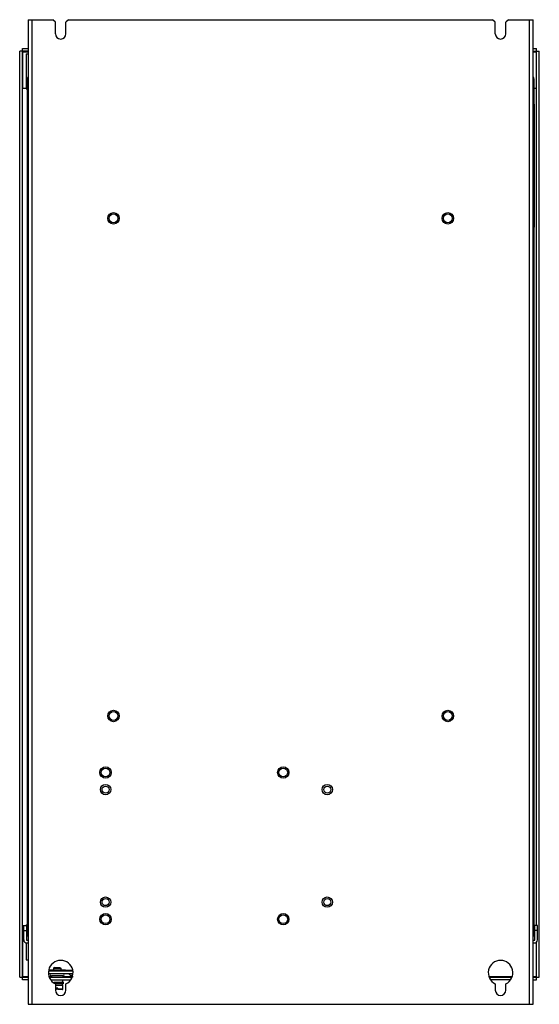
# Model space of a CAD drawing. Header units: millimetres. Extents: x 93 to 389, y 53 to 613.
import ezdxf

# ---------------------------------------------------------------- set-up
doc = ezdxf.new("R2010")
doc.units = ezdxf.units.MM
doc.header["$LTSCALE"] = 43.222501
doc.layers.get('0').update_dxf_attribs({"linetype": 'CONTINUOUS'})

msp = doc.modelspace()

# ---------------------------------------------------------------- linework, layer by layer
at = {"color": 7, "linetype": 'Continuous'}
for p, q in [((98.06, 613.16), (98.06, 53.16)), ((98.06, 613.16), (112.06, 613.16)), ((100.36, 53.16), (100.36, 613.16)), ((113.56, 611.66), (112.06, 613.16)), ((113.56, 605.16), (113.56, 611.66)), ((121.06, 613.16), (119.56, 611.66)), ((119.56, 605.16), (119.56, 611.66)), ((121.06, 613.16), (362.06, 613.16)), ((363.56, 611.66), (362.06, 613.16)), ((363.56, 605.16), (363.56, 611.66)), ((371.06, 613.16), (369.56, 611.66)), ((369.56, 605.16), (369.56, 611.66)), ((371.06, 613.16), (385.06, 613.16)), ((382.76, 613.16), (382.76, 53.16)), ((385.06, 53.16), (385.06, 613.16)), ((93.26, 68.56), (93.26, 595.26)), ((98.06, 595.26), (93.26, 595.26)), ((94.76, 67.06), (94.76, 596.76)), ((94.76, 596.76), (98.06, 596.76)), ((95.06, 574.06), (95.06, 594.96)), ((95.06, 594.96), (98.06, 594.96)), ((96.91, 593.76), (96.91, 573.76)), ((96.91, 593.76), (98.06, 593.76)), ((385.06, 596.76), (387.06, 596.76)), ((385.06, 595.26), (388.56, 595.26)), ((385.06, 594.96), (386.76, 594.96)), ((386.76, 594.96), (386.76, 574.06)), ((387.06, 98.06), (387.06, 596.76)), ((388.56, 68.56), (388.56, 595.26)), ((97.56, 579.36), (97.56, 92.96)), ((97.56, 579.36), (98.06, 579.36)), ((385.06, 579.36), (385.56, 579.36)), ((385.56, 92.96), (385.56, 579.36)), ((97.56, 574.06), (94.76, 574.06)), ((96.91, 573.76), (97.56, 573.76)), ((387.06, 574.06), (385.56, 574.06)), ((385.76, 565.16), (385.56, 565.16)), ((385.56, 564.66), (385.76, 564.66)), ((385.76, 495.16), (385.76, 565.16)), ((385.76, 495.66), (385.56, 495.66)), ((385.56, 495.16), (385.76, 495.16)), ((94.76, 98.06), (97.56, 98.06)), ((95.06, 68.86), (95.06, 98.06)), ((95.56, 89.86), (95.56, 98.06)), ((96.91, 98.36), (97.56, 98.36)), ((96.91, 98.36), (96.91, 98.06)), ((97.06, 98.06), (97.06, 89.86)), ((387.56, 98.06), (385.56, 98.06)), ((386.06, 89.86), (386.06, 98.06)), ((387.56, 89.86), (387.56, 98.06)), ((95.56, 95.06), (97.06, 95.06)), ((98.06, 92.96), (97.56, 92.96)), ((385.56, 92.96), (385.06, 92.96)), ((387.56, 95.06), (386.06, 95.06)), ((96.91, 88.25), (96.91, 78.36)), ((97.36, 89.56), (98.06, 89.56)), ((97.36, 88.06), (98.06, 88.06)), ((385.06, 89.56), (385.76, 89.56)), ((385.06, 88.06), (385.76, 88.06)), ((386.76, 88.47), (386.76, 68.86)), ((387.06, 67.06), (387.06, 88.65)), ((96.91, 78.36), (98.06, 78.36)), ((109.91, 72.86), (119.21, 72.86)), ((109.91, 72.86), (109.91, 72.06)), ((112.96, 74.06), (112.56, 73.66)), ((112.56, 73.66), (116.56, 73.66)), ((112.56, 73.66), (112.56, 72.86)), ((112.96, 74.06), (116.16, 74.06)), ((116.16, 74.06), (116.56, 73.66)), ((116.56, 73.66), (116.56, 72.86)), ((119.21, 72.86), (119.21, 72.06)), ((93.26, 68.56), (98.06, 68.56)), ((98.06, 68.86), (95.06, 68.86)), ((123.3, 72.06), (109.69, 72.06)), ((109.91, 72.36), (109.74, 72.36)), ((123.39, 70.56), (109.74, 70.56)), ((111.39, 68.86), (110.23, 68.86)), ((110.32, 68.56), (122.81, 68.56)), ((117.85, 69.35), (111.27, 69.35)), ((111.39, 69.35), (111.39, 68.56)), ((117.73, 69.35), (117.73, 68.56)), ((122.9, 68.86), (117.73, 68.86)), ((123.21, 72.36), (119.21, 72.36)), ((122.09, 69.61), (121.22, 70.56)), ((123.11, 69.61), (122.09, 69.61)), ((372.9, 68.86), (360.23, 68.86)), ((360.32, 68.56), (372.81, 68.56)), ((386.76, 68.86), (385.06, 68.86)), ((385.06, 68.56), (388.56, 68.56)), ((98.06, 67.06), (94.76, 67.06)), ((111.05, 67.06), (122.07, 67.06)), ((111.39, 67.06), (111.39, 66.86)), ((117.73, 66.86), (111.39, 66.86)), ((111.39, 66.86), (111.43, 66.73)), ((112.63, 65.66), (118.06, 65.66)), ((118.06, 64.86), (113.53, 64.86)), ((113.56, 64.83), (113.56, 61.16)), ((113.56, 64.06), (117.86, 64.06)), ((114.16, 61.85), (113.56, 61.85)), ((114.96, 62.36), (114.16, 62.36)), ((114.16, 62.36), (114.16, 61.56)), ((114.96, 61.56), (114.96, 62.36)), ((117.81, 61.85), (114.96, 61.85)), ((117.73, 66.86), (117.43, 65.66)), ((117.65, 64.06), (117.65, 64.86)), ((117.73, 67.06), (117.73, 66.86)), ((117.81, 61.85), (117.86, 64.06)), ((118.06, 64.86), (118.06, 65.66)), ((119.56, 61.16), (119.56, 64.83)), ((372.07, 67.06), (361.05, 67.06)), ((363.56, 64.83), (363.56, 61.16)), ((369.56, 61.16), (369.56, 64.83)), ((385.06, 67.06), (387.06, 67.06)), ((114.16, 61.56), (113.56, 61.56)), ((117.51, 61.56), (114.96, 61.56)), ((98.06, 53.16), (385.06, 53.16))]:
    msp.add_line(p, q, dxfattribs=at)
for centre, radius in [((146.56, 500.16), 3.25), ((146.56, 500.16), 2.5), ((336.56, 500.16), 3.25), ((336.56, 500.16), 2.5), ((146.56, 217.16), 3.25), ((146.56, 217.16), 2.5), ((336.56, 217.16), 3.25), ((336.56, 217.16), 2.5), ((142.06, 185.03), 3.25), ((142.06, 185.03), 2.5), ((243.06, 185.03), 3.25), ((243.06, 185.03), 2.5), ((142.06, 175.28), 2.95), ((142.06, 175.28), 2), ((268.06, 175.28), 2.95), ((268.06, 175.28), 2), ((142.06, 111.28), 2.95), ((142.06, 111.28), 2), ((268.06, 111.28), 2.95), ((268.06, 111.28), 2), ((142.06, 101.53), 3.25), ((142.06, 101.53), 2.5), ((243.06, 101.53), 3.25), ((243.06, 101.53), 2.5)]:
    msp.add_circle(centre, radius, dxfattribs=at)
for centre, radius, start, end in [((116.56, 605.16), 3, 180, 360), ((366.56, 605.16), 3, 180, 360), ((99.36, 579.36), 1.8, 137.2628, 180), ((383.76, 579.36), 1.8, 0, 43.7147), ((97.36, 89.86), 1.8, 180, 270), ((97.36, 89.86), 0.3, 180, 270), ((99.36, 92.96), 1.8, 180, 225), ((383.76, 92.96), 1.8, 317.2628, 360), ((385.76, 89.86), 1.8, 270, 360), ((385.76, 89.86), 0.3, 270, 360), ((116.56, 71.16), 7, 295.3769, 244.6231), ((366.56, 71.16), 7, 295.3769, 244.6231), ((111.27, 69.96), 0.612, 98.8417, 270), ((117.85, 69.96), 0.612, 270, 81.1583), ((123.56, 70.96), 2, 222.4277, 270), ((117.51, 61.86), 0.3, 270, 358.7), ((116.56, 61.16), 3, 180, 360), ((366.56, 61.16), 3, 180, 360)]:
    msp.add_arc(centre, radius, start, end, dxfattribs=at)
for points, knots in [([(95.06, 594.96), (95.03, 594.99), (94.97, 595.06), (94.87, 595.14), (94.82, 595.22), (94.76, 595.24), (94.76, 595.26)], [0, 0, 0, 0, 0.331525, 0.644673, 0.891533, 1, 1, 1, 1]), ([(386.76, 594.96), (386.8, 594.99), (386.86, 595.05), (386.95, 595.15), (387.02, 595.2), (387.05, 595.26), (387.06, 595.26)], [0, 0, 0, 0, 0.331461, 0.644672, 0.891278, 1, 1, 1, 1]), ([(95.06, 68.86), (95.03, 68.83), (94.96, 68.76), (94.88, 68.67), (94.8, 68.62), (94.78, 68.56), (94.76, 68.56)], [0, 0, 0, 0, 0.331525, 0.644673, 0.891533, 1, 1, 1, 1]), ([(386.76, 68.86), (386.79, 68.83), (386.86, 68.76), (386.95, 68.67), (387, 68.6), (387.06, 68.57), (387.06, 68.56)], [0, 0, 0, 0, 0.331481, 0.644664, 0.891379, 1, 1, 1, 1])]:
    msp.add_open_spline(points, degree=3, knots=knots, dxfattribs=at)

doc.saveas('drawing.dxf')
